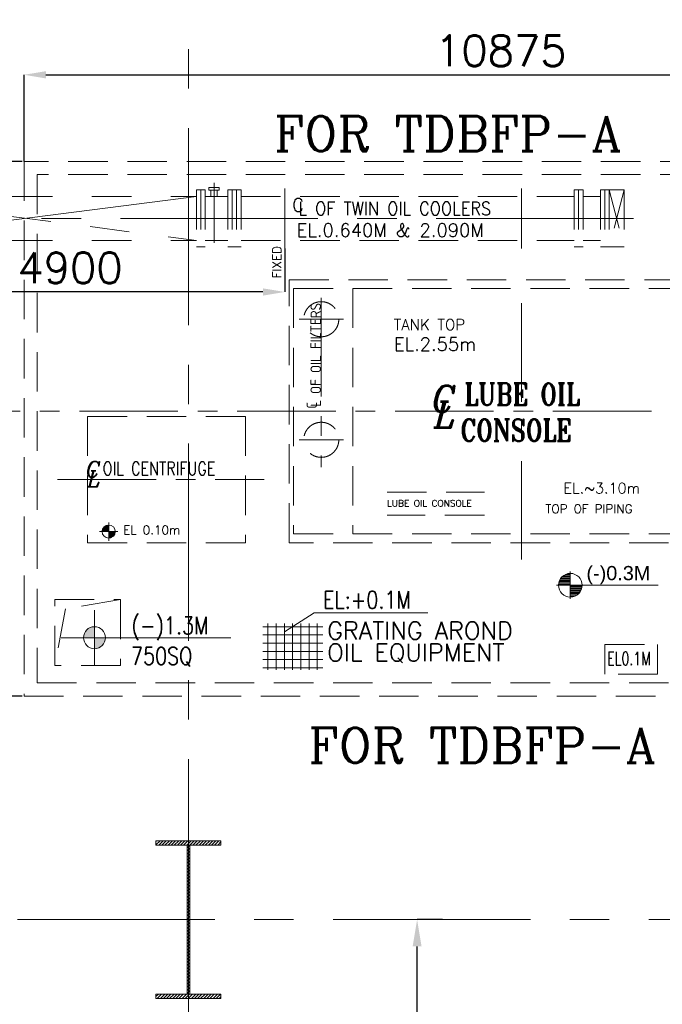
# Model space of a CAD drawing. Header units: inches. Extents: x 0 to 1545919, y 0 to 23143738.
# Tile 86 of 197: x 85866 to 93194, y 168170 to 179405. Entities that reach past the tile are written whole.
import ezdxf

# ---------------------------------------------------------------- set-up
doc = ezdxf.new("R2010")
doc.units = ezdxf.units.IN
doc.header["$LTSCALE"] = 1800
doc.header["$MEASUREMENT"] = 0
doc.linetypes.add('CENTER', pattern=[2, 1.25, -0.25, 0.25, -0.25])
doc.linetypes.add('HIDDEN', pattern=[0.375, 0.25, -0.125])
doc.layers.get('0').update_dxf_attribs({"color": 253, "lineweight": 5})
doc.layers.get('Defpoints').update_dxf_attribs({"lineweight": 18})
for name, color, linetype, lineweight in [('5', 3, 'Continuous', 18), ('AM_0', 7, 'Continuous', 30), ('CEN', 8, 'CENTER', 18), ('COL', 1, 'Continuous', 18), ('COMMENT', 10, 'Continuous', 18), ('DIM', 4, 'Continuous', 18), ('EQUIP', 8, 'HIDDEN', 9), ('GRID', 251, 'CENTER', 18), ('HATCH', 9, 'Continuous', 18), ('STEEL', 231, 'Continuous', 18), ('TEXT', 3, 'Continuous', 18)]:
    doc.layers.add(name, color=color, linetype=linetype, lineweight=lineweight)
doc.styles.add('DT', font='isocp.shx')
doc.styles.add('ITALICC', font='italicc')
doc.styles.add('ROMANC', font='ROMANC.SHX')
doc.styles.add('ROMANS', font='romans.shx')
doc.styles.add('ROMANT', font='romant')
doc.styles.add('S', font='simplex')
doc.styles.get("Standard").update_dxf_attribs({"font": 'arial.ttf'})
doc.dimstyles.new('MAIN', dxfattribs={"dimtxt": 350, "dimasz": 250, "dimexe": 20, "dimexo": 20, "dimgap": 100, "dimtad": 1, "dimdec": 0, "dimzin": 0, "dimdsep": 46, "dimtxsty": 'ROMANS', "dimcen": 0.09, "dimclrd": 256, "dimclre": 9, "dimclrt": 256, "dimadec": 0, "dimazin": 0, "dimtfac": 1, "dimtdec": 0, "dimtofl": 0, "dimtmove": 0, "dimatfit": 3, "dimfxl": 0.18, "dimtolj": 1, "dimtzin": 0, "dimarcsym": 0})
doc.dimstyles.new('USER175', dxfattribs={"dimscale": 175, "dimtxt": 2, "dimasz": 1.75, "dimexe": 0, "dimexo": 0, "dimgap": 0.5, "dimtad": 1, "dimdec": 0, "dimzin": 0, "dimdsep": 46, "dimtxsty": 'ROMANS', "dimcen": 0, "dimclrd": 4, "dimclre": 4, "dimclrt": 4, "dimadec": 0, "dimazin": 0, "dimtfac": 0.09, "dimtdec": 0, "dimtix": 1, "dimtofl": 0, "dimtmove": 0, "dimatfit": 3, "dimfxl": 1, "dimtolj": 1, "dimtzin": 0, "dimarcsym": 0})

# ---------------------------------------------------------------- blocks, each defined once
blk = doc.blocks.new('*D849')
at = {"layer": 'Defpoints', "color": 0, "transparency": 16777216}
for p in [(90398, 169137), (90688, 169137), (90688, 164137)]:
    blk.add_point(p, dxfattribs=at)
at = {"layer": 'DIM', "color": 4, "lineweight": -2, "transparency": 16777216}
for p, q in [((90688, 169137), (90398, 169137)), ((90398, 164443), (90398, 168831)), ((90688, 164137), (90398, 164137))]:
    blk.add_line(p, q, dxfattribs=at)
at = {"layer": 'DIM', "color": 4, "transparency": 16777216}
for points in [[(90347, 168831), (90449, 168831), (90398, 169137)], [(90347, 164443), (90449, 164443), (90398, 164137)]]:
    blk.add_solid(points, dxfattribs=at)
at = {"layer": 'DIM', "color": 4, "transparency": 16777216, "insert": (90136, 166637), "char_height": 350, "attachment_point": 5, "rotation": 90, "style": 'ROMANS'}
blk.add_mtext('\\A1;5000', dxfattribs=at)
blk = doc.blocks.new('*D728')
at = {"layer": 'Defpoints', "color": 0, "transparency": 16777216}
for p in [(85915, 177787), (85507, 171687), (85915, 171687)]:
    blk.add_point(p, dxfattribs=at)
at = {"layer": 'DIM', "color": 9, "lineweight": -2, "transparency": 16777216}
for p, q in [((85895, 177787), (85487, 177787)), ((85895, 171687), (85487, 171687))]:
    blk.add_line(p, q, dxfattribs=at)
at = {"layer": 'DIM', "lineweight": -2, "transparency": 16777216}
blk.add_line((85507, 177537), (85507, 171937), dxfattribs=at)
at = {"layer": 'DIM', "transparency": 16777216}
for points in [[(85465, 177537), (85548, 177537), (85507, 177787)], [(85465, 171937), (85548, 171937), (85507, 171687)]]:
    blk.add_solid(points, dxfattribs=at)
at = {"layer": 'DIM', "transparency": 16777216, "insert": (85232, 173860), "char_height": 350, "attachment_point": 5, "rotation": 90, "style": 'ROMANS'}
blk.add_mtext('\\A1;6100', dxfattribs=at)
blk = doc.blocks.new('*U46')
at = {"color": 3}
for p, q in [((-18420, 60572), (-18600, 60572)), ((-18421, 60554), (-18600, 60554)), ((-18424, 60536), (-18600, 60536)), ((-18429, 60518), (-18600, 60518)), ((-18436, 60500), (-18600, 60500)), ((-18445, 60482), (-18600, 60482)), ((-18457, 60464), (-18600, 60464)), ((-18473, 60446), (-18600, 60446)), ((-18495, 60428), (-18600, 60428)), ((-18525, 60410), (-18600, 60410))]:
    blk.add_line(p, q, dxfattribs=at)
blk = doc.blocks.new('*U47')
at = {"color": 3}
for p, q in [((-18743, 60683), (-18600, 60683)), ((-18727, 60701), (-18600, 60701)), ((-18706, 60719), (-18600, 60719)), ((-18675, 60737), (-18600, 60737)), ((-18780, 60575), (-18600, 60575)), ((-18779, 60593), (-18600, 60593)), ((-18776, 60611), (-18600, 60611)), ((-18771, 60629), (-18600, 60629)), ((-18764, 60647), (-18600, 60647)), ((-18755, 60665), (-18600, 60665))]:
    blk.add_line(p, q, dxfattribs=at)
blk = doc.blocks.new('LL-flat-1')
at = {"layer": 'TEXT'}
for p, q in [((-356, 0), (-356, 211)), ((-568, 0), (-356, 0)), ((980, 0), (-356, 0)), ((-356, 0), (-356, -209))]:
    blk.add_line(p, q, dxfattribs=at)
for start, end in [(90, 180), (0, 90), (180, 270), (270, 0)]:
    blk.add_arc((-356, 0), 180, start, end, dxfattribs=at)
for name in ['*U47', '*U46']:
    blk.add_blockref(name, (18245, -60574), dxfattribs=at)
at = {"layer": 'TEXT', "flags": 4}
blk.add_attdef('LEVEL', (-111, 77), '', height=216, dxfattribs=at)
blk = doc.blocks.new('*D730')
at = {"layer": 'Defpoints', "color": 0, "transparency": 16777216}
for p in [(96790, 178776), (85915, 177787), (96790, 177787)]:
    blk.add_point(p, dxfattribs=at)
at = {"layer": 'DIM', "color": 9, "lineweight": -2, "transparency": 16777216}
for p, q in [((85915, 177787), (85915, 178776)), ((96790, 177787), (96790, 178776))]:
    blk.add_line(p, q, dxfattribs=at)
at = {"layer": 'DIM', "lineweight": -2, "transparency": 16777216}
blk.add_line((86165, 178776), (96540, 178776), dxfattribs=at)
at = {"layer": 'DIM', "transparency": 16777216}
for points in [[(86165, 178817), (86165, 178734), (85915, 178776)], [(96540, 178817), (96540, 178734), (96790, 178776)]]:
    blk.add_solid(points, dxfattribs=at)
at = {"layer": 'DIM', "transparency": 16777216, "insert": (91353, 179051), "char_height": 350, "attachment_point": 5, "style": 'ROMANS'}
blk.add_mtext('\\A1;10875', dxfattribs=at)
blk = doc.blocks.new('*D731')
at = {"layer": 'Defpoints', "color": 0, "transparency": 16777216}
for p in [(83990, 176812), (88890, 176795), (83990, 176298)]:
    blk.add_point(p, dxfattribs=at)
at = {"layer": 'DIM', "color": 9, "lineweight": -2, "transparency": 16777216}
for p, q in [((83990, 176812), (83990, 176298)), ((88890, 176795), (88890, 176298))]:
    blk.add_line(p, q, dxfattribs=at)
at = {"layer": 'DIM', "lineweight": -2, "transparency": 16777216}
blk.add_line((88640, 176298), (84240, 176298), dxfattribs=at)
at = {"layer": 'DIM', "transparency": 16777216}
for points in [[(84240, 176339), (84240, 176256), (83990, 176298)], [(88640, 176339), (88640, 176256), (88890, 176298)]]:
    blk.add_solid(points, dxfattribs=at)
at = {"layer": 'DIM', "transparency": 16777216, "insert": (86440, 176573), "char_height": 350, "attachment_point": 5, "style": 'ROMANS'}
blk.add_mtext('\\A1;4900', dxfattribs=at)
blk = doc.blocks.new('CL-flat-5')
at = {"layer": 'TEXT', "style": 'ITALICC'}
for s, p in [('C', (-58, -8)), ('L', (-33, -187))]:
    blk.add_text(s, height=300, dxfattribs=at).set_placement(p)
blk = doc.blocks.new('CL-flat-3')
at = {"layer": 'TEXT', "style": 'ITALICC'}
for s, p in [('C', (-58, -8)), ('L', (-33, -187))]:
    blk.add_text(s, height=300, dxfattribs=at).set_placement(p)
blk = doc.blocks.new('*X620')
at = {"color": 0}
for p, q in [((15245, 14025), (15308, 14088)), ((15247, 14014), (15319, 14086)), ((15250, 14043), (15290, 14083)), ((15260, 14014), (15319, 14073)), ((15274, 14014), (15319, 14059)), ((15287, 14014), (15319, 14046)), ((15300, 14014), (15319, 14033)), ((15313, 14014), (15319, 14020)), ((15319, 14006), (15327, 14014)), ((15319, 13993), (15340, 14014)), ((15319, 13980), (15353, 14014)), ((15319, 13967), (15366, 14014)), ((15319, 13953), (15380, 14014)), ((15319, 13940), (15393, 14014)), ((15332, 13940), (15393, 14001)), ((15352, 13947), (15386, 13981))]:
    blk.add_line(p, q, dxfattribs=at)

msp = doc.modelspace()

# ---------------------------------------------------------------- hatches: boundary and pattern name
at = {"layer": 'COL'}
h = msp.add_hatch(dxfattribs=at)
h.set_pattern_fill('ANSI31', color=256, scale=200, style=0)
h.set_pattern_definition([(45, (71847.824, 146251.188), (-17.67767, 17.67767), [])])
h.paths.add_polyline_path([(87420.003, 168287.047), (88160.003, 168287.047), (88160.003, 168237.047), (87420.003, 168237.047)])
h.paths.add_polyline_path([(87774.003, 169987.047), (87806.003, 169987.047), (87806.003, 168287.047), (87774.003, 168287.047)])
h.paths.add_polyline_path([(87420.003, 170037.047), (88160.003, 170037.047), (88160.003, 169987.047), (87420.003, 169987.047)])
at = {"layer": 'STEEL', "linetype": 'Continuous'}
h = msp.add_hatch(dxfattribs=at)
h.set_pattern_fill('ACET-2D-ANSI37', color=256, scale=750, angle=45, style=0)
h.set_pattern_definition([(90, (111571.33, 116134.135), (-93.75, 1e-14), []), (180, (111571.33, 116134.135), (-2e-14, -93.75), [])])
h.paths.add_polyline_path([(89321.729, 172513.466), (88639.63, 172513.466), (88639.63, 171985.764), (89321.729, 171985.764)])
at = {"layer": 'TEXT'}
h = msp.add_hatch(color=256, dxfattribs=at)
h.paths.add_polyline_path([(86718.305, 172227.818, 0.414213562), (86843.305, 172352.818), (86780.805, 172352.818), (86718.305, 172352.818)])
h.paths.add_polyline_path([(86718.305, 172352.818), (86718.305, 172477.818, 0.414213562), (86593.305, 172352.818)])

# ---------------------------------------------------------------- linework, layer by layer
for p, q in [((86905.805, 172352.818), (86780.805, 172352.818)), ((87790.003, 168237.047), (87790.003, 170037.047))]:
    msp.add_line(p, q)
at = {"layer": 'CEN'}
for p, q in [((88082.003, 176859.981), (88082.003, 177543.313)), ((88890.003, 176795.381), (88890.003, 177478.713)), ((91590.003, 176795.381), (91590.003, 177478.713)), ((83416.162, 177137.047), (93025.101, 177137.047)), ((87790.003, 168237.047), (87790.003, 170037.047)), ((87598.434, 169137.047), (87981.571, 169137.047))]:
    msp.add_line(p, q, dxfattribs=at)
at = {"layer": 'CEN', "lineweight": 0, "ltscale": 0.5}
for p, q in [((89305.003, 176230.326), (89305.003, 174297.541)), ((89054.555, 175987.047), (89558.334, 175987.047)), ((89054.555, 174611.047), (89558.334, 174611.047))]:
    msp.add_line(p, q, dxfattribs=at)
at = {"layer": 'CEN', "ltscale": 0.5}
for p, q in [((91590.003, 176168.981), (91590.003, 173093.028)), ((84745.948, 174937.047), (97087.433, 174937.047)), ((86296.823, 174157.047), (88651.984, 174157.047))]:
    msp.add_line(p, q, dxfattribs=at)
at = {"layer": 'CEN', "color": 1, "lineweight": 0}
for p, q in [((89054.555, 175987.047), (89558.334, 175987.047)), ((89054.555, 174611.047), (89558.334, 174611.047))]:
    msp.add_line(p, q, dxfattribs=at)
at = {"layer": 'COL'}
for points in [[(87420.003, 170037.047), (88160.003, 170037.047), (88160.003, 169987.047), (87420.003, 169987.047)], [(87420.003, 170037.047), (88160.003, 170037.047), (88160.003, 169987.047), (87420.003, 169987.047)], [(87774.003, 169987.047), (87806.003, 169987.047), (87806.003, 168287.047), (87774.003, 168287.047)], [(87420.003, 168287.047), (88160.003, 168287.047), (88160.003, 168237.047), (87420.003, 168237.047)]]:
    msp.add_lwpolyline(points, close=True, dxfattribs=at)
at = {"layer": 'DIM'}
for p, q in [((88883.881, 172421.564), (89224.35, 172637.819)), ((89224.35, 172637.819), (90520.157, 172637.819))]:
    msp.add_line(p, q, dxfattribs=at)
at = {"layer": 'EQUIP'}
for p, q in [((93620.003, 177637.047), (86065.003, 177637.047)), ((86065.003, 177637.047), (86065.003, 171837.047)), ((87882.003, 177462.047), (87882.003, 176812.047)), ((87882.003, 177462.047), (87982.003, 177462.047)), ((87932.003, 177462.047), (87932.003, 176812.047)), ((87982.003, 177462.047), (87982.003, 176812.047)), ((88022.003, 177458.857), (88022.003, 177488.857)), ((88022.003, 177488.857), (88142.003, 177488.857)), ((88022.003, 177458.857), (88142.003, 177458.857)), ((88047.003, 177387.047), (88047.003, 177458.857)), ((88117.003, 177387.047), (88117.003, 177458.857)), ((88142.003, 177458.857), (88142.003, 177488.857)), ((88240.003, 177462.047), (88390.003, 177462.047)), ((88240.003, 177462.047), (88240.003, 176812.047)), ((88290.003, 177462.047), (88290.003, 176812.047)), ((88340.003, 177462.047), (88340.003, 176812.047)), ((88390.003, 177462.047), (88390.003, 176812.047)), ((92190.003, 177462.047), (92190.003, 176812.047)), ((92290.003, 177462.047), (92190.003, 177462.047)), ((92240.003, 177462.047), (92240.003, 176812.047)), ((92290.003, 177462.047), (92290.003, 176812.047)), ((92490.003, 177462.047), (92490.003, 176812.047)), ((92490.003, 177462.047), (92758.003, 177462.047)), ((92540.003, 177462.047), (92540.003, 176812.047)), ((92590.003, 177462.047), (92590.003, 176812.047)), ((92758.003, 177462.047), (92590.003, 176812.047)), ((92590.003, 177462.047), (92758.003, 176812.047)), ((92758.003, 177462.047), (92758.003, 176812.047)), ((87982.003, 177387.047), (88240.003, 177387.047)), ((88390.003, 177387.047), (92190.003, 177387.047)), ((92290.003, 177387.047), (92490.003, 177387.047)), ((87982.003, 176887.047), (88240.003, 176887.047)), ((88390.003, 176887.047), (92190.003, 176887.047)), ((92290.003, 176887.047), (92490.003, 176887.047)), ((87882.003, 176812.047), (87982.003, 176812.047)), ((88240.003, 176812.047), (88390.003, 176812.047)), ((92190.003, 176812.047), (92290.003, 176812.047)), ((92490.003, 176812.047), (92758.003, 176812.047)), ((96640.003, 173437.047), (88940.003, 173437.047)), ((86388.121, 172681.108), (86265.003, 172037.047)), ((87015.003, 172787.047), (86385.086, 172680.595)), ((86065.003, 171837.047), (96640.003, 171837.047))]:
    msp.add_line(p, q, dxfattribs=at)
at = {"layer": 'EQUIP', "lineweight": 0}
for p, q in [((88940.003, 173437.047), (88940.003, 176437.047)), ((88940.003, 176437.047), (93620.003, 176437.047)), ((89665.003, 176337.047), (89665.003, 173537.047)), ((89665.003, 176337.047), (89665.003, 173537.047)), ((86640.003, 174877.047), (88440.003, 174877.047)), ((86640.003, 174877.047), (86640.003, 173437.047)), ((88440.003, 174877.047), (88440.003, 173437.047)), ((90055.281, 174014.053), (91164.812, 174014.053)), ((90055.281, 174014.053), (91164.812, 174014.053)), ((91164.812, 173750.963), (90055.281, 173750.963)), ((91164.812, 173750.963), (90055.281, 173750.963)), ((86640.003, 173437.047), (88440.003, 173437.047))]:
    msp.add_line(p, q, dxfattribs=at)
at = {"layer": 'EQUIP', "linetype": 'HIDDEN', "lineweight": 0}
for p, q in [((88990.003, 176337.047), (93515.003, 176337.047)), ((88990.003, 176337.047), (88990.003, 173537.047)), ((88990.003, 173537.047), (93515.003, 173537.047))]:
    msp.add_line(p, q, dxfattribs=at)
at = {"layer": 'EQUIP'}
for points in [[(85915.003, 171687.047), (96790.003, 171687.047), (96790.003, 177787.047), (96790.003, 178437.047), (93620.003, 178437.047), (93620.003, 177787.047), (85915.003, 177787.047)], [(86265.003, 172787.047), (87015.003, 172787.047), (87015.003, 172037.047), (86265.003, 172037.047)], [(92540.003, 172277.047), (93140.003, 172277.047), (93140.003, 171937.047), (92540.003, 171937.047)]]:
    msp.add_lwpolyline(points, close=True, dxfattribs=at)
at = {"layer": 'EQUIP', "lineweight": 0}
for centre in [(89305.003, 175987.047), (89305.003, 174611.047)]:
    msp.add_circle(centre, 200, dxfattribs=at)
at = {"layer": 'GRID'}
for p, q in [((87790.003, 121918.052), (87790.003, 185637.047)), ((160090.003, 169137.047), (24990.003, 169137.047))]:
    msp.add_line(p, q, dxfattribs=at)
at = {"layer": 'HATCH', "linetype": 'CENTER'}
for p, q in [((83990.003, 177387.047), (87882.003, 176887.047)), ((87882.003, 177387.047), (83990.003, 176887.047)), ((83990.003, 177387.047), (87882.003, 177387.047)), ((83990.003, 176887.047), (87882.003, 176887.047))]:
    msp.add_line(p, q, dxfattribs=at)
at = {"layer": 'HATCH', "color": 1}
for p, q in [((86880.827, 173668.667), (86880.827, 173458.667)), ((86880.827, 173668.667), (86880.827, 173458.667)), ((86880.827, 173668.667), (86880.827, 173458.667)), ((86880.827, 173668.667), (86880.827, 173458.667)), ((86880.827, 173668.667), (86880.827, 173458.667)), ((86880.827, 173668.667), (86880.827, 173458.667)), ((86775.827, 173563.667), (86985.827, 173563.667)), ((86775.827, 173563.667), (86985.827, 173563.667)), ((86775.827, 173563.667), (86985.827, 173563.667)), ((86775.827, 173563.667), (86985.827, 173563.667)), ((86775.827, 173563.667), (86985.827, 173563.667)), ((86775.827, 173563.667), (86985.827, 173563.667))]:
    msp.add_line(p, q, dxfattribs=at)
msp.add_circle((86880.827, 173563.667), 75, dxfattribs=at)
msp.add_circle((86880.827, 173563.667), 75, dxfattribs=at)
msp.add_circle((86880.827, 173563.667), 75, dxfattribs=at)
msp.add_circle((86880.827, 173563.667), 75, dxfattribs=at)
msp.add_circle((86880.827, 173563.667), 75, dxfattribs=at)
msp.add_circle((86880.827, 173563.667), 75, dxfattribs=at)
at = {"layer": 'TEXT'}
for p, q in [((86718.305, 172039.414), (86718.305, 172666.221)), ((86337.017, 172352.818), (88272.694, 172352.818))]:
    msp.add_line(p, q, dxfattribs=at)
msp.add_circle((86718.305, 172352.818), 125, dxfattribs=at)
msp.add_arc((86718.305, 172352.818), 125, 270, 0, dxfattribs=at)

# ---------------------------------------------------------------- block references
at = {"lineweight": 0}
msp.add_blockref('CL-flat-5', (90621.111, 174936.564), dxfattribs=at)
at = {"xscale": 0.6, "yscale": 0.6, "zscale": 0.6}
msp.add_blockref('CL-flat-3', (86655.016, 174187.66), dxfattribs=at)
at = {"xscale": 0.75, "yscale": 0.75, "zscale": 0.75}
msp.add_blockref('LL-flat-1', (92412.422, 172951.487), dxfattribs=at).add_auto_attribs({'LEVEL': '(-)0.3M'})
at = {"layer": 'HATCH', "color": 1, "rotation": 180}
msp.add_blockref('*X620', (102199.767, 187577.708), dxfattribs=at)
msp.add_blockref('*X620', (102199.767, 187577.708), dxfattribs=at)

# ---------------------------------------------------------------- texts
at = {"layer": '5', "color": 3, "style": 'S'}
msp.add_text('FIXED', height=100, rotation=90, dxfattribs=at).set_placement((88848.707, 176454.142))
at = {"layer": '5', "lineweight": 0, "style": 'DT'}
for s, p in [('L OF OIL FILTERS', (89301.813, 174987.703)), ('L OF OIL FILTERS', (89301.813, 174987.703)), ('C', (89256.994, 174966.606)), ('C', (89256.994, 174966.606))]:
    msp.add_text(s, height=120, rotation=90, dxfattribs=at).set_placement(p)
at = {"layer": 'AM_0', "color": 3, "style": 'S'}
for s, p in [('C', (88972.73, 177214.972)), ('EL.0.640M & 2.090M', (89024.333, 176928.438))]:
    msp.add_text(s, height=150, dxfattribs=at).set_placement(p)
at = {"layer": 'AM_0', "color": 3, "style": 'S', "width": 0.9}
msp.add_text('L OF TWIN OIL COOLERS', height=150, dxfattribs=at).set_placement((89043.861, 177175.595))
at = {"layer": 'COMMENT', "style": 'S'}
msp.add_text('EL 0.10m', height=100, dxfattribs=at).set_placement((87045.755, 173531.861))
msp.add_text('EL 0.10m', height=100, dxfattribs=at).set_placement((87045.755, 173531.861))
msp.add_text('EL 0.10m', height=100, dxfattribs=at).set_placement((87045.755, 173531.861))
msp.add_text('EL 0.10m', height=100, dxfattribs=at).set_placement((87045.755, 173531.861))
msp.add_text('EL 0.10m', height=100, dxfattribs=at).set_placement((87045.755, 173531.861))
msp.add_text('EL 0.10m', height=100, dxfattribs=at).set_placement((87045.755, 173531.861))
at = {"layer": 'EQUIP', "lineweight": 0, "style": 'S'}
for s, height, p in [('TANK TOP', 125, (90132.241, 175862.773)), ('TANK TOP', 125, (90132.241, 175862.773)), ('EL.2.55m', 150, (90132.241, 175627.595)), ('EL.~3.10m', 120, (92067.202, 173998.432)), ('EL.~3.10m', 120, (92067.202, 173998.432)), (' LUBE OIL CONSOLE', 75, (90003.474, 173848.785)), (' LUBE OIL CONSOLE', 75, (90003.474, 173848.785)), ('TOP OF PIPING', 100, (91860.708, 173773.122))]:
    msp.add_text(s, height=height, dxfattribs=at).set_placement(p)
at = {"layer": 'TEXT', "style": 'ROMANC'}
for p in [(88768.574, 177904.246), (89160.182, 170925.513)]:
    msp.add_text('FOR TDBFP-A', height=400, dxfattribs=at).set_placement(p)
at = {"layer": 'TEXT', "lineweight": 0, "style": 'ROMANT', "width": 0.8}
for s, p in [('LUBE OIL ', (90937.949, 175005.741)), ('CONSOLE', (90892.949, 174595.415))]:
    msp.add_text(s, height=250, dxfattribs=at).set_placement(p)
at = {"layer": 'TEXT'}
for s, height, style, width, p in [('OIL CENTRIFUGE', 150, 'ROMANT', 0.8, (86811.352, 174209.04)), ('EL:+0.1M', 200, 'ROMANS', 0.8, (89325.45, 172684.703)), ('(-)1.3M', 200, 'ROMANS', 0.8, (87141.38, 172392.475)), ('750SQ', 200, 'ROMANS', 0.8, (87135.43, 172043.492)), ('EL0.1M', 150, 'ROMANS', 0.7, (92566.498, 172039.978))]:
    msp.add_text(s, height=height, dxfattribs=dict(at, style=style, width=width)).set_placement(p)
at = {"layer": 'TEXT', "insert": (89372.684, 172534.139), "char_height": 200, "width": 2773.49266, "attachment_point": 1, "line_spacing_factor": 0.75, "style": 'ROMANS'}
msp.add_mtext('GRATING AROND OIL EQUIPMENT', dxfattribs=at)

# ---------------------------------------------------------------- dimensions: what is measured, and where the dimension line sits
at = {"layer": 'DIM'}
for base, p1, p2, picture, middle in [((96790.003, 178775.501), (85915.003, 177787.047), (96790.003, 177787.047), '*D730', (91352.503, 179050.501)), ((83990.003, 176297.624), (88890.003, 176795.381), (83990.003, 176812.047), '*D731', (86440.003, 176572.624))]:
    dim = msp.add_linear_dim(base=base, p1=p1, p2=p2, dimstyle='MAIN', override={"dimexe": 0, "dimexo": 0, "dimtmove": 0}, dxfattribs=at)
    dim.commit()
    dim.dimension.update_dxf_attribs({"geometry": picture, "text_midpoint": middle})
dim = msp.add_linear_dim(base=(85506.62, 171687.047), p1=(85915.003, 177787.047), p2=(85915.003, 171687.047), angle=90, dimstyle='MAIN', override={"dimtmove": 0}, dxfattribs=at)
dim.commit()
dim.dimension.update_dxf_attribs({"geometry": '*D728', "text_midpoint": (85506.62, 173859.636), "dimtype": 160})
dim = msp.add_linear_dim(base=(90398.281, 169137.047), p1=(90688.104, 164137.047), p2=(90688.104, 169137.047), angle=90, dimstyle='USER175', override={"dimtmove": 0}, dxfattribs=at)
dim.commit()
dim.dimension.update_dxf_attribs({"geometry": '*D849', "text_midpoint": (90135.781, 166637.047)})

doc.saveas('drawing.dxf')
